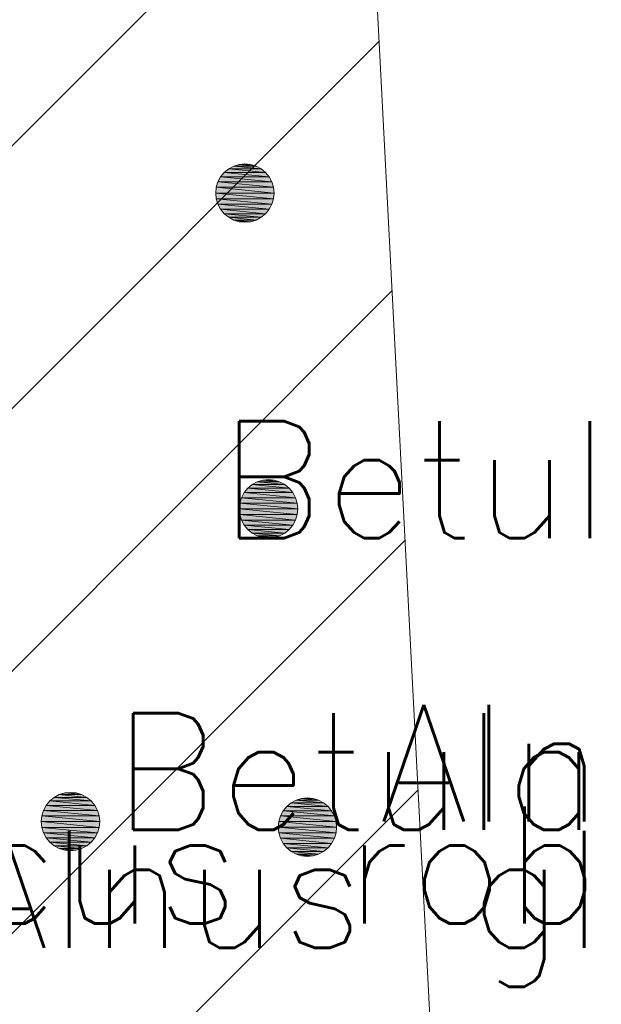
# Model space of a CAD drawing. Header units: metres. Extents: x 102852 to 106916, y 385458 to 392749.
# Tile 63 of 68: x 104623.61 to 104628.58, y 386371.74 to 386380.16. Entities that reach past the tile are written whole.
import ezdxf
from ezdxf.enums import TextEntityAlignment as Align

# ---------------------------------------------------------------- set-up
doc = ezdxf.new("R2010")
doc.units = ezdxf.units.M
for name, color, linetype, lineweight in [('0-BEPLANTING', 14, 'Continuous', 30), ('B-WE-IE-TERREINAFSCHEIDING_KUNSTMATIG_HEKWERK-G', 6, 'Continuous', 0), ('Bomen', 84, 'Continuous', 0), ('Boomsoort', 10, 'Continuous', 0)]:
    doc.layers.add(name, color=color, linetype=linetype, lineweight=lineweight)
doc.styles.add('Style-txt', font='txt.shx')

# ---------------------------------------------------------------- blocks, each defined once
blk = doc.blocks.new('MPOLYGON_539')
at = {"layer": 'Bomen', "flags": 128}
for points in [[(104625.3579, 386378.8509), (104625.3268, 386378.813), (104625.7426, 386378.813)], [(104625.3958, 386378.882), (104625.3579, 386378.8509), (104625.7115, 386378.8509)], [(104625.3579, 386378.8509), (104625.7115, 386378.8509), (104625.7426, 386378.813)], [(104625.439, 386378.9051), (104625.3958, 386378.882), (104625.6736, 386378.882)], [(104625.3958, 386378.882), (104625.6736, 386378.882), (104625.7115, 386378.8509)], [(104625.4859, 386378.9193), (104625.439, 386378.9051), (104625.6304, 386378.9051)], [(104625.439, 386378.9051), (104625.6304, 386378.9051), (104625.6736, 386378.882)], [(104625.5347, 386378.9241), (104625.4859, 386378.9193), (104625.5835, 386378.9193)], [(104625.4859, 386378.9193), (104625.5835, 386378.9193), (104625.6304, 386378.9051)], [(104625.3037, 386378.7698), (104625.2895, 386378.7229), (104625.7799, 386378.7229)], [(104625.3268, 386378.813), (104625.3037, 386378.7698), (104625.7657, 386378.7698)], [(104625.3037, 386378.7698), (104625.7657, 386378.7698), (104625.7799, 386378.7229)], [(104625.3268, 386378.813), (104625.7426, 386378.813), (104625.7657, 386378.7698)], [(104625.2895, 386378.7229), (104625.2847, 386378.6741), (104625.7847, 386378.6741)], [(104625.2895, 386378.7229), (104625.7799, 386378.7229), (104625.7847, 386378.6741)], [(104625.2847, 386378.6741), (104625.2895, 386378.6254), (104625.7799, 386378.6254)], [(104625.2847, 386378.6741), (104625.7847, 386378.6741), (104625.7799, 386378.6254)], [(104625.2895, 386378.6254), (104625.3037, 386378.5785), (104625.7657, 386378.5785)], [(104625.2895, 386378.6254), (104625.7799, 386378.6254), (104625.7657, 386378.5785)], [(104625.3037, 386378.5785), (104625.3268, 386378.5353), (104625.7426, 386378.5353)], [(104625.3037, 386378.5785), (104625.7657, 386378.5785), (104625.7426, 386378.5353)], [(104625.3268, 386378.5353), (104625.3579, 386378.4974), (104625.7115, 386378.4974)], [(104625.3268, 386378.5353), (104625.7426, 386378.5353), (104625.7115, 386378.4974)], [(104625.3579, 386378.4974), (104625.3958, 386378.4663), (104625.6736, 386378.4663)], [(104625.3579, 386378.4974), (104625.7115, 386378.4974), (104625.6736, 386378.4663)], [(104625.3958, 386378.4663), (104625.439, 386378.4432), (104625.6304, 386378.4432)], [(104625.3958, 386378.4663), (104625.6736, 386378.4663), (104625.6304, 386378.4432)], [(104625.439, 386378.4432), (104625.4859, 386378.429), (104625.5835, 386378.429)], [(104625.439, 386378.4432), (104625.6304, 386378.4432), (104625.5835, 386378.429)], [(104625.4859, 386378.429), (104625.5835, 386378.429), (104625.5347, 386378.4241)]]:
    blk.add_lwpolyline(points, close=True, dxfattribs=at)
at = {"layer": 'Bomen', "color": 74, "true_color": 0x55aa00, "flags": 128}
for points in [[(104625.3268, 386378.813), (104625.3579, 386378.8509)], [(104625.3579, 386378.8509), (104625.3958, 386378.882)], [(104625.3958, 386378.882), (104625.439, 386378.9051)], [(104625.439, 386378.9051), (104625.4859, 386378.9193)], [(104625.4859, 386378.9193), (104625.5347, 386378.9241)], [(104625.5347, 386378.9241), (104625.5835, 386378.9193)], [(104625.5835, 386378.9193), (104625.6304, 386378.9051)], [(104625.6304, 386378.9051), (104625.6736, 386378.882)], [(104625.6736, 386378.882), (104625.7115, 386378.8509)], [(104625.7115, 386378.8509), (104625.7426, 386378.813)], [(104625.2895, 386378.7229), (104625.3037, 386378.7698)], [(104625.3037, 386378.7698), (104625.3268, 386378.813)], [(104625.7426, 386378.813), (104625.7657, 386378.7698)], [(104625.7657, 386378.7698), (104625.7799, 386378.7229)], [(104625.2847, 386378.6741), (104625.2895, 386378.7229)], [(104625.7799, 386378.7229), (104625.7847, 386378.6741)], [(104625.2895, 386378.6254), (104625.2847, 386378.6741)], [(104625.3037, 386378.5785), (104625.2895, 386378.6254)], [(104625.7799, 386378.6254), (104625.7657, 386378.5785)], [(104625.7847, 386378.6741), (104625.7799, 386378.6254)], [(104625.3268, 386378.5353), (104625.3037, 386378.5785)], [(104625.3579, 386378.4974), (104625.3268, 386378.5353)], [(104625.7426, 386378.5353), (104625.7115, 386378.4974)], [(104625.7657, 386378.5785), (104625.7426, 386378.5353)], [(104625.3958, 386378.4663), (104625.3579, 386378.4974)], [(104625.439, 386378.4432), (104625.3958, 386378.4663)], [(104625.4859, 386378.429), (104625.439, 386378.4432)], [(104625.5347, 386378.4241), (104625.4859, 386378.429)], [(104625.5835, 386378.429), (104625.5347, 386378.4241)], [(104625.6304, 386378.4432), (104625.5835, 386378.429)], [(104625.6736, 386378.4663), (104625.6304, 386378.4432)], [(104625.7115, 386378.4974), (104625.6736, 386378.4663)]]:
    blk.add_lwpolyline(points, dxfattribs=at)
at = {"layer": 'Bomen'}
for points in [[(104625.3579, 386378.8509), (104625.3268, 386378.813), (104625.7426, 386378.813)], [(104625.3958, 386378.882), (104625.3579, 386378.8509), (104625.7115, 386378.8509)], [(104625.3579, 386378.8509), (104625.7115, 386378.8509), (104625.7426, 386378.813)], [(104625.439, 386378.9051), (104625.3958, 386378.882), (104625.6736, 386378.882)], [(104625.3958, 386378.882), (104625.6736, 386378.882), (104625.7115, 386378.8509)], [(104625.4859, 386378.9193), (104625.439, 386378.9051), (104625.6304, 386378.9051)], [(104625.439, 386378.9051), (104625.6304, 386378.9051), (104625.6736, 386378.882)], [(104625.5347, 386378.9241), (104625.4859, 386378.9193), (104625.5835, 386378.9193)], [(104625.4859, 386378.9193), (104625.5835, 386378.9193), (104625.6304, 386378.9051)], [(104625.3037, 386378.7698), (104625.2895, 386378.7229), (104625.7799, 386378.7229)], [(104625.3268, 386378.813), (104625.3037, 386378.7698), (104625.7657, 386378.7698)], [(104625.3037, 386378.7698), (104625.7657, 386378.7698), (104625.7799, 386378.7229)], [(104625.3268, 386378.813), (104625.7426, 386378.813), (104625.7657, 386378.7698)], [(104625.2895, 386378.7229), (104625.2847, 386378.6741), (104625.7847, 386378.6741)], [(104625.2895, 386378.7229), (104625.7799, 386378.7229), (104625.7847, 386378.6741)]]:
    blk.add_solid(points, dxfattribs=at)
at = {"layer": 'Bomen', "extrusion": (0, 0, -1)}
for points in [[(-104625.2847, 386378.6741), (-104625.2895, 386378.6254), (-104625.7799, 386378.6254)], [(-104625.2847, 386378.6741), (-104625.7847, 386378.6741), (-104625.7799, 386378.6254)], [(-104625.2895, 386378.6254), (-104625.3037, 386378.5785), (-104625.7657, 386378.5785)], [(-104625.2895, 386378.6254), (-104625.7799, 386378.6254), (-104625.7657, 386378.5785)], [(-104625.3037, 386378.5785), (-104625.3268, 386378.5353), (-104625.7426, 386378.5353)], [(-104625.3037, 386378.5785), (-104625.7657, 386378.5785), (-104625.7426, 386378.5353)], [(-104625.3268, 386378.5353), (-104625.3579, 386378.4974), (-104625.7115, 386378.4974)], [(-104625.3268, 386378.5353), (-104625.7426, 386378.5353), (-104625.7115, 386378.4974)], [(-104625.3579, 386378.4974), (-104625.3958, 386378.4663), (-104625.6736, 386378.4663)], [(-104625.3579, 386378.4974), (-104625.7115, 386378.4974), (-104625.6736, 386378.4663)], [(-104625.3958, 386378.4663), (-104625.439, 386378.4432), (-104625.6304, 386378.4432)], [(-104625.3958, 386378.4663), (-104625.6736, 386378.4663), (-104625.6304, 386378.4432)], [(-104625.439, 386378.4432), (-104625.4859, 386378.429), (-104625.5835, 386378.429)], [(-104625.439, 386378.4432), (-104625.6304, 386378.4432), (-104625.5835, 386378.429)], [(-104625.4859, 386378.429), (-104625.5835, 386378.429), (-104625.5347, 386378.4241)]]:
    blk.add_solid(points, dxfattribs=at)
blk = doc.blocks.new('MPOLYGON_571')
at = {"layer": 'Bomen', "flags": 128}
for points in [[(104625.9299, 386373.4602), (104625.892, 386373.4291), (104626.2456, 386373.4291)], [(104625.9731, 386373.4833), (104625.9299, 386373.4602), (104626.2077, 386373.4602)], [(104625.9299, 386373.4602), (104626.2077, 386373.4602), (104626.2456, 386373.4291)], [(104626.02, 386373.4975), (104625.9731, 386373.4833), (104626.1645, 386373.4833)], [(104625.9731, 386373.4833), (104626.1645, 386373.4833), (104626.2077, 386373.4602)], [(104626.0688, 386373.5023), (104626.02, 386373.4975), (104626.1176, 386373.4975)], [(104626.02, 386373.4975), (104626.1176, 386373.4975), (104626.1645, 386373.4833)], [(104625.8609, 386373.3912), (104625.8378, 386373.348), (104626.2998, 386373.348)], [(104625.892, 386373.4291), (104625.8609, 386373.3912), (104626.2767, 386373.3912)], [(104625.8609, 386373.3912), (104626.2767, 386373.3912), (104626.2998, 386373.348)], [(104625.892, 386373.4291), (104626.2456, 386373.4291), (104626.2767, 386373.3912)], [(104625.8236, 386373.3011), (104625.8188, 386373.2523), (104626.3188, 386373.2523)], [(104625.8378, 386373.348), (104625.8236, 386373.3011), (104626.314, 386373.3011)], [(104625.8236, 386373.3011), (104626.314, 386373.3011), (104626.3188, 386373.2523)], [(104625.8378, 386373.348), (104626.2998, 386373.348), (104626.314, 386373.3011)], [(104625.8188, 386373.2523), (104625.8236, 386373.2036), (104626.314, 386373.2036)], [(104625.8188, 386373.2523), (104626.3188, 386373.2523), (104626.314, 386373.2036)], [(104625.8236, 386373.2036), (104625.8378, 386373.1567), (104626.2998, 386373.1567)], [(104625.8236, 386373.2036), (104626.314, 386373.2036), (104626.2998, 386373.1567)], [(104625.8378, 386373.1567), (104625.8609, 386373.1134), (104626.2767, 386373.1134)], [(104625.8378, 386373.1567), (104626.2998, 386373.1567), (104626.2767, 386373.1134)], [(104625.8609, 386373.1134), (104625.892, 386373.0756), (104626.2456, 386373.0756)], [(104625.8609, 386373.1134), (104626.2767, 386373.1134), (104626.2456, 386373.0756)], [(104625.892, 386373.0756), (104625.9299, 386373.0445), (104626.2077, 386373.0445)], [(104625.892, 386373.0756), (104626.2456, 386373.0756), (104626.2077, 386373.0445)], [(104625.9299, 386373.0445), (104625.9731, 386373.0214), (104626.1645, 386373.0214)], [(104625.9299, 386373.0445), (104626.2077, 386373.0445), (104626.1645, 386373.0214)], [(104625.9731, 386373.0214), (104626.02, 386373.0071), (104626.1176, 386373.0071)], [(104625.9731, 386373.0214), (104626.1645, 386373.0214), (104626.1176, 386373.0071)], [(104626.02, 386373.0071), (104626.1176, 386373.0071), (104626.0688, 386373.0023)]]:
    blk.add_lwpolyline(points, close=True, dxfattribs=at)
at = {"layer": 'Bomen', "color": 74, "true_color": 0x55aa00, "flags": 128}
for points in [[(104625.892, 386373.4291), (104625.9299, 386373.4602)], [(104625.9299, 386373.4602), (104625.9731, 386373.4833)], [(104625.9731, 386373.4833), (104626.02, 386373.4975)], [(104626.02, 386373.4975), (104626.0688, 386373.5023)], [(104626.0688, 386373.5023), (104626.1176, 386373.4975)], [(104626.1176, 386373.4975), (104626.1645, 386373.4833)], [(104626.1645, 386373.4833), (104626.2077, 386373.4602)], [(104626.2077, 386373.4602), (104626.2456, 386373.4291)], [(104625.8378, 386373.348), (104625.8609, 386373.3912)], [(104625.8609, 386373.3912), (104625.892, 386373.4291)], [(104626.2456, 386373.4291), (104626.2767, 386373.3912)], [(104626.2767, 386373.3912), (104626.2998, 386373.348)], [(104625.8188, 386373.2523), (104625.8236, 386373.3011)], [(104625.8236, 386373.3011), (104625.8378, 386373.348)], [(104626.2998, 386373.348), (104626.314, 386373.3011)], [(104626.314, 386373.3011), (104626.3188, 386373.2523)], [(104625.8236, 386373.2036), (104625.8188, 386373.2523)], [(104626.3188, 386373.2523), (104626.314, 386373.2036)], [(104625.8378, 386373.1567), (104625.8236, 386373.2036)], [(104625.8609, 386373.1134), (104625.8378, 386373.1567)], [(104626.2998, 386373.1567), (104626.2767, 386373.1134)], [(104626.314, 386373.2036), (104626.2998, 386373.1567)], [(104625.892, 386373.0756), (104625.8609, 386373.1134)], [(104625.9299, 386373.0445), (104625.892, 386373.0756)], [(104625.9731, 386373.0214), (104625.9299, 386373.0445)], [(104626.2077, 386373.0445), (104626.1645, 386373.0214)], [(104626.2456, 386373.0756), (104626.2077, 386373.0445)], [(104626.2767, 386373.1134), (104626.2456, 386373.0756)], [(104626.02, 386373.0071), (104625.9731, 386373.0214)], [(104626.0688, 386373.0023), (104626.02, 386373.0071)], [(104626.1176, 386373.0071), (104626.0688, 386373.0023)], [(104626.1645, 386373.0214), (104626.1176, 386373.0071)]]:
    blk.add_lwpolyline(points, dxfattribs=at)
at = {"layer": 'Bomen'}
for points in [[(104625.9299, 386373.4602), (104625.892, 386373.4291), (104626.2456, 386373.4291)], [(104625.9731, 386373.4833), (104625.9299, 386373.4602), (104626.2077, 386373.4602)], [(104625.9299, 386373.4602), (104626.2077, 386373.4602), (104626.2456, 386373.4291)], [(104626.02, 386373.4975), (104625.9731, 386373.4833), (104626.1645, 386373.4833)], [(104625.9731, 386373.4833), (104626.1645, 386373.4833), (104626.2077, 386373.4602)], [(104626.0688, 386373.5023), (104626.02, 386373.4975), (104626.1176, 386373.4975)], [(104626.02, 386373.4975), (104626.1176, 386373.4975), (104626.1645, 386373.4833)], [(104625.8609, 386373.3912), (104625.8378, 386373.348), (104626.2998, 386373.348)], [(104625.892, 386373.4291), (104625.8609, 386373.3912), (104626.2767, 386373.3912)], [(104625.8609, 386373.3912), (104626.2767, 386373.3912), (104626.2998, 386373.348)], [(104625.892, 386373.4291), (104626.2456, 386373.4291), (104626.2767, 386373.3912)], [(104625.8236, 386373.3011), (104625.8188, 386373.2523), (104626.3188, 386373.2523)], [(104625.8378, 386373.348), (104625.8236, 386373.3011), (104626.314, 386373.3011)], [(104625.8236, 386373.3011), (104626.314, 386373.3011), (104626.3188, 386373.2523)], [(104625.8378, 386373.348), (104626.2998, 386373.348), (104626.314, 386373.3011)]]:
    blk.add_solid(points, dxfattribs=at)
at = {"layer": 'Bomen', "extrusion": (0, 0, -1)}
for points in [[(-104625.8188, 386373.2523), (-104625.8236, 386373.2036), (-104626.314, 386373.2036)], [(-104625.8188, 386373.2523), (-104626.3188, 386373.2523), (-104626.314, 386373.2036)], [(-104625.8236, 386373.2036), (-104625.8378, 386373.1567), (-104626.2998, 386373.1567)], [(-104625.8236, 386373.2036), (-104626.314, 386373.2036), (-104626.2998, 386373.1567)], [(-104625.8378, 386373.1567), (-104625.8609, 386373.1134), (-104626.2767, 386373.1134)], [(-104625.8378, 386373.1567), (-104626.2998, 386373.1567), (-104626.2767, 386373.1134)], [(-104625.8609, 386373.1134), (-104625.892, 386373.0756), (-104626.2456, 386373.0756)], [(-104625.8609, 386373.1134), (-104626.2767, 386373.1134), (-104626.2456, 386373.0756)], [(-104625.892, 386373.0756), (-104625.9299, 386373.0445), (-104626.2077, 386373.0445)], [(-104625.892, 386373.0756), (-104626.2456, 386373.0756), (-104626.2077, 386373.0445)], [(-104625.9299, 386373.0445), (-104625.9731, 386373.0214), (-104626.1645, 386373.0214)], [(-104625.9299, 386373.0445), (-104626.2077, 386373.0445), (-104626.1645, 386373.0214)], [(-104625.9731, 386373.0214), (-104626.02, 386373.0071), (-104626.1176, 386373.0071)], [(-104625.9731, 386373.0214), (-104626.1645, 386373.0214), (-104626.1176, 386373.0071)], [(-104626.02, 386373.0071), (-104626.1176, 386373.0071), (-104626.0688, 386373.0023)]]:
    blk.add_solid(points, dxfattribs=at)
blk = doc.blocks.new('MPOLYGON_668')
at = {"layer": 'Bomen', "flags": 128}
for points in [[(104625.597, 386376.1814), (104625.5591, 386376.1503), (104625.9127, 386376.1503)], [(104625.6402, 386376.2045), (104625.597, 386376.1814), (104625.8748, 386376.1814)], [(104625.597, 386376.1814), (104625.8748, 386376.1814), (104625.9127, 386376.1503)], [(104625.6871, 386376.2187), (104625.6402, 386376.2045), (104625.8315, 386376.2045)], [(104625.6402, 386376.2045), (104625.8315, 386376.2045), (104625.8748, 386376.1814)], [(104625.7359, 386376.2235), (104625.6871, 386376.2187), (104625.7846, 386376.2187)], [(104625.6871, 386376.2187), (104625.7846, 386376.2187), (104625.8315, 386376.2045)], [(104625.5049, 386376.0692), (104625.4907, 386376.0223), (104625.9811, 386376.0223)], [(104625.528, 386376.1124), (104625.5049, 386376.0692), (104625.9668, 386376.0692)], [(104625.5049, 386376.0692), (104625.9668, 386376.0692), (104625.9811, 386376.0223)], [(104625.5591, 386376.1503), (104625.528, 386376.1124), (104625.9437, 386376.1124)], [(104625.528, 386376.1124), (104625.9437, 386376.1124), (104625.9668, 386376.0692)], [(104625.5591, 386376.1503), (104625.9127, 386376.1503), (104625.9437, 386376.1124)], [(104625.4907, 386376.0223), (104625.4859, 386375.9735), (104625.9859, 386375.9735)], [(104625.4907, 386376.0223), (104625.9811, 386376.0223), (104625.9859, 386375.9735)], [(104625.4859, 386375.9735), (104625.4907, 386375.9247), (104625.9811, 386375.9247)], [(104625.4859, 386375.9735), (104625.9859, 386375.9735), (104625.9811, 386375.9247)], [(104625.4907, 386375.9247), (104625.5049, 386375.8778), (104625.9668, 386375.8778)], [(104625.4907, 386375.9247), (104625.9811, 386375.9247), (104625.9668, 386375.8778)], [(104625.5049, 386375.8778), (104625.528, 386375.8346), (104625.9437, 386375.8346)], [(104625.5049, 386375.8778), (104625.9668, 386375.8778), (104625.9437, 386375.8346)], [(104625.528, 386375.8346), (104625.5591, 386375.7967), (104625.9127, 386375.7967)], [(104625.528, 386375.8346), (104625.9437, 386375.8346), (104625.9127, 386375.7967)], [(104625.5591, 386375.7967), (104625.597, 386375.7657), (104625.8748, 386375.7657)], [(104625.5591, 386375.7967), (104625.9127, 386375.7967), (104625.8748, 386375.7657)], [(104625.597, 386375.7657), (104625.6402, 386375.7426), (104625.8315, 386375.7426)], [(104625.597, 386375.7657), (104625.8748, 386375.7657), (104625.8315, 386375.7426)], [(104625.6402, 386375.7426), (104625.6871, 386375.7283), (104625.7846, 386375.7283)], [(104625.6402, 386375.7426), (104625.8315, 386375.7426), (104625.7846, 386375.7283)], [(104625.6871, 386375.7283), (104625.7846, 386375.7283), (104625.7359, 386375.7235)]]:
    blk.add_lwpolyline(points, close=True, dxfattribs=at)
at = {"layer": 'Bomen', "color": 74, "true_color": 0x55aa00, "flags": 128}
for points in [[(104625.5591, 386376.1503), (104625.597, 386376.1814)], [(104625.597, 386376.1814), (104625.6402, 386376.2045)], [(104625.6402, 386376.2045), (104625.6871, 386376.2187)], [(104625.6871, 386376.2187), (104625.7359, 386376.2235)], [(104625.7359, 386376.2235), (104625.7846, 386376.2187)], [(104625.7846, 386376.2187), (104625.8315, 386376.2045)], [(104625.8315, 386376.2045), (104625.8748, 386376.1814)], [(104625.8748, 386376.1814), (104625.9127, 386376.1503)], [(104625.4907, 386376.0223), (104625.5049, 386376.0692)], [(104625.5049, 386376.0692), (104625.528, 386376.1124)], [(104625.528, 386376.1124), (104625.5591, 386376.1503)], [(104625.9127, 386376.1503), (104625.9437, 386376.1124)], [(104625.9437, 386376.1124), (104625.9668, 386376.0692)], [(104625.9668, 386376.0692), (104625.9811, 386376.0223)], [(104625.4859, 386375.9735), (104625.4907, 386376.0223)], [(104625.9811, 386376.0223), (104625.9859, 386375.9735)], [(104625.4907, 386375.9247), (104625.4859, 386375.9735)], [(104625.5049, 386375.8778), (104625.4907, 386375.9247)], [(104625.9811, 386375.9247), (104625.9668, 386375.8778)], [(104625.9859, 386375.9735), (104625.9811, 386375.9247)], [(104625.528, 386375.8346), (104625.5049, 386375.8778)], [(104625.5591, 386375.7967), (104625.528, 386375.8346)], [(104625.9437, 386375.8346), (104625.9127, 386375.7967)], [(104625.9668, 386375.8778), (104625.9437, 386375.8346)], [(104625.597, 386375.7657), (104625.5591, 386375.7967)], [(104625.6402, 386375.7426), (104625.597, 386375.7657)], [(104625.6871, 386375.7283), (104625.6402, 386375.7426)], [(104625.8315, 386375.7426), (104625.7846, 386375.7283)], [(104625.8748, 386375.7657), (104625.8315, 386375.7426)], [(104625.9127, 386375.7967), (104625.8748, 386375.7657)], [(104625.7359, 386375.7235), (104625.6871, 386375.7283)], [(104625.7846, 386375.7283), (104625.7359, 386375.7235)]]:
    blk.add_lwpolyline(points, dxfattribs=at)
at = {"layer": 'Bomen'}
for points in [[(104625.597, 386376.1814), (104625.5591, 386376.1503), (104625.9127, 386376.1503)], [(104625.6402, 386376.2045), (104625.597, 386376.1814), (104625.8748, 386376.1814)], [(104625.597, 386376.1814), (104625.8748, 386376.1814), (104625.9127, 386376.1503)], [(104625.6871, 386376.2187), (104625.6402, 386376.2045), (104625.8315, 386376.2045)], [(104625.6402, 386376.2045), (104625.8315, 386376.2045), (104625.8748, 386376.1814)], [(104625.7359, 386376.2235), (104625.6871, 386376.2187), (104625.7846, 386376.2187)], [(104625.6871, 386376.2187), (104625.7846, 386376.2187), (104625.8315, 386376.2045)], [(104625.5049, 386376.0692), (104625.4907, 386376.0223), (104625.9811, 386376.0223)], [(104625.528, 386376.1124), (104625.5049, 386376.0692), (104625.9668, 386376.0692)], [(104625.5049, 386376.0692), (104625.9668, 386376.0692), (104625.9811, 386376.0223)], [(104625.5591, 386376.1503), (104625.528, 386376.1124), (104625.9437, 386376.1124)], [(104625.528, 386376.1124), (104625.9437, 386376.1124), (104625.9668, 386376.0692)], [(104625.5591, 386376.1503), (104625.9127, 386376.1503), (104625.9437, 386376.1124)], [(104625.4907, 386376.0223), (104625.4859, 386375.9735), (104625.9859, 386375.9735)], [(104625.4907, 386376.0223), (104625.9811, 386376.0223), (104625.9859, 386375.9735)]]:
    blk.add_solid(points, dxfattribs=at)
at = {"layer": 'Bomen', "extrusion": (0, 0, -1)}
for points in [[(-104625.4859, 386375.9735), (-104625.4907, 386375.9247), (-104625.9811, 386375.9247)], [(-104625.4859, 386375.9735), (-104625.9859, 386375.9735), (-104625.9811, 386375.9247)], [(-104625.4907, 386375.9247), (-104625.5049, 386375.8778), (-104625.9668, 386375.8778)], [(-104625.4907, 386375.9247), (-104625.9811, 386375.9247), (-104625.9668, 386375.8778)], [(-104625.5049, 386375.8778), (-104625.528, 386375.8346), (-104625.9437, 386375.8346)], [(-104625.5049, 386375.8778), (-104625.9668, 386375.8778), (-104625.9437, 386375.8346)], [(-104625.528, 386375.8346), (-104625.5591, 386375.7967), (-104625.9127, 386375.7967)], [(-104625.528, 386375.8346), (-104625.9437, 386375.8346), (-104625.9127, 386375.7967)], [(-104625.5591, 386375.7967), (-104625.597, 386375.7657), (-104625.8748, 386375.7657)], [(-104625.5591, 386375.7967), (-104625.9127, 386375.7967), (-104625.8748, 386375.7657)], [(-104625.597, 386375.7657), (-104625.6402, 386375.7426), (-104625.8315, 386375.7426)], [(-104625.597, 386375.7657), (-104625.8748, 386375.7657), (-104625.8315, 386375.7426)], [(-104625.6402, 386375.7426), (-104625.6871, 386375.7283), (-104625.7846, 386375.7283)], [(-104625.6402, 386375.7426), (-104625.8315, 386375.7426), (-104625.7846, 386375.7283)], [(-104625.6871, 386375.7283), (-104625.7846, 386375.7283), (-104625.7359, 386375.7235)]]:
    blk.add_solid(points, dxfattribs=at)
blk = doc.blocks.new('MPOLYGON_674')
at = {"layer": 'Bomen', "flags": 128}
for points in [[(104623.9931, 386373.5443), (104623.9462, 386373.5301), (104624.1376, 386373.5301)], [(104624.0419, 386373.5491), (104623.9931, 386373.5443), (104624.0907, 386373.5443)], [(104623.9931, 386373.5443), (104624.0907, 386373.5443), (104624.1376, 386373.5301)], [(104623.8651, 386373.4759), (104623.834, 386373.438), (104624.2498, 386373.438)], [(104623.903, 386373.507), (104623.8651, 386373.4759), (104624.2187, 386373.4759)], [(104623.8651, 386373.4759), (104624.2187, 386373.4759), (104624.2498, 386373.438)], [(104623.9462, 386373.5301), (104623.903, 386373.507), (104624.1808, 386373.507)], [(104623.903, 386373.507), (104624.1808, 386373.507), (104624.2187, 386373.4759)], [(104623.9462, 386373.5301), (104624.1376, 386373.5301), (104624.1808, 386373.507)], [(104623.8109, 386373.3948), (104623.7967, 386373.3479), (104624.2871, 386373.3479)], [(104623.834, 386373.438), (104623.8109, 386373.3948), (104624.2729, 386373.3948)], [(104623.8109, 386373.3948), (104624.2729, 386373.3948), (104624.2871, 386373.3479)], [(104623.834, 386373.438), (104624.2498, 386373.438), (104624.2729, 386373.3948)], [(104623.7967, 386373.3479), (104623.7919, 386373.2991), (104624.2919, 386373.2991)], [(104623.7919, 386373.2991), (104623.7967, 386373.2504), (104624.2871, 386373.2504)], [(104623.7919, 386373.2991), (104624.2919, 386373.2991), (104624.2871, 386373.2504)], [(104623.7967, 386373.3479), (104624.2871, 386373.3479), (104624.2919, 386373.2991)], [(104623.7967, 386373.2504), (104623.8109, 386373.2035), (104624.2729, 386373.2035)], [(104623.7967, 386373.2504), (104624.2871, 386373.2504), (104624.2729, 386373.2035)], [(104623.8109, 386373.2035), (104623.834, 386373.1603), (104624.2498, 386373.1603)], [(104623.8109, 386373.2035), (104624.2729, 386373.2035), (104624.2498, 386373.1603)], [(104623.834, 386373.1603), (104623.8651, 386373.1224), (104624.2187, 386373.1224)], [(104623.834, 386373.1603), (104624.2498, 386373.1603), (104624.2187, 386373.1224)], [(104623.8651, 386373.1224), (104623.903, 386373.0913), (104624.1808, 386373.0913)], [(104623.8651, 386373.1224), (104624.2187, 386373.1224), (104624.1808, 386373.0913)], [(104623.903, 386373.0913), (104623.9462, 386373.0682), (104624.1376, 386373.0682)], [(104623.903, 386373.0913), (104624.1808, 386373.0913), (104624.1376, 386373.0682)], [(104623.9462, 386373.0682), (104623.9931, 386373.054), (104624.0907, 386373.054)], [(104623.9462, 386373.0682), (104624.1376, 386373.0682), (104624.0907, 386373.054)], [(104623.9931, 386373.054), (104624.0907, 386373.054), (104624.0419, 386373.0491)]]:
    blk.add_lwpolyline(points, close=True, dxfattribs=at)
at = {"layer": 'Bomen', "color": 74, "true_color": 0x55aa00, "flags": 128}
for points in [[(104623.9462, 386373.5301), (104623.9931, 386373.5443)], [(104623.9931, 386373.5443), (104624.0419, 386373.5491)], [(104624.0419, 386373.5491), (104624.0907, 386373.5443)], [(104624.0907, 386373.5443), (104624.1376, 386373.5301)], [(104623.834, 386373.438), (104623.8651, 386373.4759)], [(104623.8651, 386373.4759), (104623.903, 386373.507)], [(104623.903, 386373.507), (104623.9462, 386373.5301)], [(104624.1376, 386373.5301), (104624.1808, 386373.507)], [(104624.1808, 386373.507), (104624.2187, 386373.4759)], [(104624.2187, 386373.4759), (104624.2498, 386373.438)], [(104623.7967, 386373.3479), (104623.8109, 386373.3948)], [(104623.8109, 386373.3948), (104623.834, 386373.438)], [(104624.2498, 386373.438), (104624.2729, 386373.3948)], [(104624.2729, 386373.3948), (104624.2871, 386373.3479)], [(104623.7919, 386373.2991), (104623.7967, 386373.3479)], [(104623.7967, 386373.2504), (104623.7919, 386373.2991)], [(104624.2871, 386373.3479), (104624.2919, 386373.2991)], [(104624.2919, 386373.2991), (104624.2871, 386373.2504)], [(104623.8109, 386373.2035), (104623.7967, 386373.2504)], [(104624.2871, 386373.2504), (104624.2729, 386373.2035)], [(104623.834, 386373.1603), (104623.8109, 386373.2035)], [(104623.8651, 386373.1224), (104623.834, 386373.1603)], [(104623.903, 386373.0913), (104623.8651, 386373.1224)], [(104624.2187, 386373.1224), (104624.1808, 386373.0913)], [(104624.2498, 386373.1603), (104624.2187, 386373.1224)], [(104624.2729, 386373.2035), (104624.2498, 386373.1603)], [(104623.9462, 386373.0682), (104623.903, 386373.0913)], [(104623.9931, 386373.054), (104623.9462, 386373.0682)], [(104624.0419, 386373.0491), (104623.9931, 386373.054)], [(104624.0907, 386373.054), (104624.0419, 386373.0491)], [(104624.1376, 386373.0682), (104624.0907, 386373.054)], [(104624.1808, 386373.0913), (104624.1376, 386373.0682)]]:
    blk.add_lwpolyline(points, dxfattribs=at)
at = {"layer": 'Bomen'}
for points in [[(104623.9931, 386373.5443), (104623.9462, 386373.5301), (104624.1376, 386373.5301)], [(104624.0419, 386373.5491), (104623.9931, 386373.5443), (104624.0907, 386373.5443)], [(104623.9931, 386373.5443), (104624.0907, 386373.5443), (104624.1376, 386373.5301)], [(104623.8651, 386373.4759), (104623.834, 386373.438), (104624.2498, 386373.438)], [(104623.903, 386373.507), (104623.8651, 386373.4759), (104624.2187, 386373.4759)], [(104623.8651, 386373.4759), (104624.2187, 386373.4759), (104624.2498, 386373.438)], [(104623.9462, 386373.5301), (104623.903, 386373.507), (104624.1808, 386373.507)], [(104623.903, 386373.507), (104624.1808, 386373.507), (104624.2187, 386373.4759)], [(104623.9462, 386373.5301), (104624.1376, 386373.5301), (104624.1808, 386373.507)], [(104623.8109, 386373.3948), (104623.7967, 386373.3479), (104624.2871, 386373.3479)], [(104623.834, 386373.438), (104623.8109, 386373.3948), (104624.2729, 386373.3948)], [(104623.8109, 386373.3948), (104624.2729, 386373.3948), (104624.2871, 386373.3479)], [(104623.834, 386373.438), (104624.2498, 386373.438), (104624.2729, 386373.3948)], [(104623.7967, 386373.3479), (104623.7919, 386373.2991), (104624.2919, 386373.2991)], [(104623.7967, 386373.3479), (104624.2871, 386373.3479), (104624.2919, 386373.2991)]]:
    blk.add_solid(points, dxfattribs=at)
at = {"layer": 'Bomen', "extrusion": (0, 0, -1)}
for points in [[(-104623.7919, 386373.2991), (-104623.7967, 386373.2504), (-104624.2871, 386373.2504)], [(-104623.7919, 386373.2991), (-104624.2919, 386373.2991), (-104624.2871, 386373.2504)], [(-104623.7967, 386373.2504), (-104623.8109, 386373.2035), (-104624.2729, 386373.2035)], [(-104623.7967, 386373.2504), (-104624.2871, 386373.2504), (-104624.2729, 386373.2035)], [(-104623.8109, 386373.2035), (-104623.834, 386373.1603), (-104624.2498, 386373.1603)], [(-104623.8109, 386373.2035), (-104624.2729, 386373.2035), (-104624.2498, 386373.1603)], [(-104623.834, 386373.1603), (-104623.8651, 386373.1224), (-104624.2187, 386373.1224)], [(-104623.834, 386373.1603), (-104624.2498, 386373.1603), (-104624.2187, 386373.1224)], [(-104623.8651, 386373.1224), (-104623.903, 386373.0913), (-104624.1808, 386373.0913)], [(-104623.8651, 386373.1224), (-104624.2187, 386373.1224), (-104624.1808, 386373.0913)], [(-104623.903, 386373.0913), (-104623.9462, 386373.0682), (-104624.1376, 386373.0682)], [(-104623.903, 386373.0913), (-104624.1808, 386373.0913), (-104624.1376, 386373.0682)], [(-104623.9462, 386373.0682), (-104623.9931, 386373.054), (-104624.0907, 386373.054)], [(-104623.9462, 386373.0682), (-104624.1376, 386373.0682), (-104624.0907, 386373.054)], [(-104623.9931, 386373.054), (-104624.0907, 386373.054), (-104624.0419, 386373.0491)]]:
    blk.add_solid(points, dxfattribs=at)

msp = doc.modelspace()

# ---------------------------------------------------------------- hatches: boundary and pattern name
at = {"layer": '0-BEPLANTING', "ltscale": 0.2}
h = msp.add_hatch(dxfattribs=at)
h.set_pattern_fill('ANSI31', color=256, scale=0.1, pattern_type=2)
h.set_pattern_definition([(45, (0, 0), (-1.122532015, 1.122532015), [])])
h.paths.add_polyline_path([(104626.032, 386392.445), (104625.9232, 386394.6388), (104624.0844, 386396.4504), (104621.025, 386393.345), (104615.214, 386387.48), (104612.633, 386384.52), (104610.383, 386381.673), (104608.648, 386379.203), (104608.5697, 386379.0567), (104608.5312, 386378.9445), (104608.5055, 386378.8402), (104608.4876, 386378.7361), (104608.486, 386378.5701), (104608.511, 386378.406), (104609.118, 386375.291), (104609.209, 386374.687), (104610.491, 386367.902), (104618.205, 386369.339), (104627.1564, 386370.8929)])

# ---------------------------------------------------------------- linework, layer by layer
at = {"layer": 'B-WE-IE-TERREINAFSCHEIDING_KUNSTMATIG_HEKWERK-G', "flags": 128}
msp.add_lwpolyline([(104627.155, 386370.92), (104626.032, 386392.445), (104625.9232, 386394.6388)], dxfattribs=at)

# ---------------------------------------------------------------- block references
at = {"layer": 'Bomen', "rotation": 360}
for name in ['MPOLYGON_539', 'MPOLYGON_668', 'MPOLYGON_674', 'MPOLYGON_571']:
    msp.add_blockref(name, (0, 0, 0.1341), dxfattribs=at)

# ---------------------------------------------------------------- texts
at = {"layer": 'Boomsoort', "color": 7, "style": 'Style-txt'}
for s, p in [('Betula pendula', (104635.5472, 386375.7235, 0.1341)), ('Alnus glutinosa', (104637.0419, 386373.2991, 0.1341)), ('Betula pendula', (104634.6415, 386373.2279, 0.1341)), ('Quercus robur', (104629.942, 386372.4276, 0.1341)), ('Alnus glutinosa', (104633.4518, 386372.22, 0.1341))]:
    msp.add_text(s, height=1, dxfattribs=at).set_placement(p, align=Align.RIGHT)

doc.saveas('drawing.dxf')
